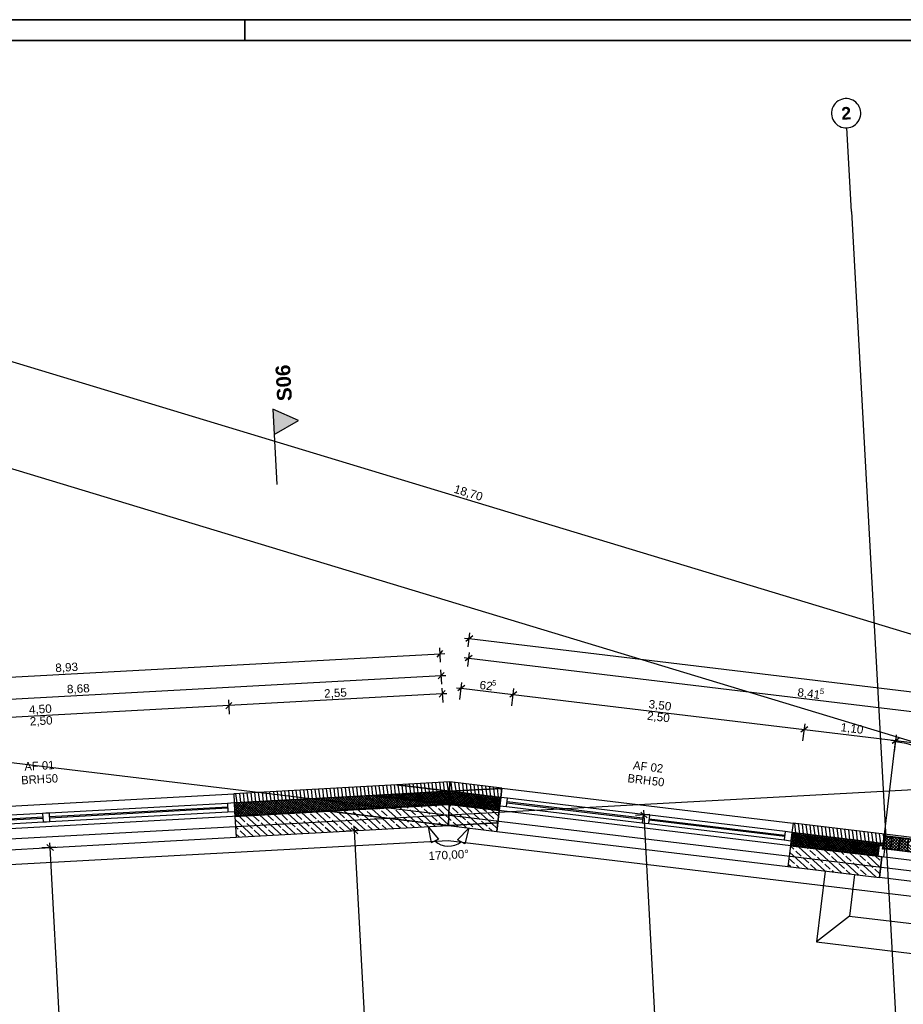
# Model space of a CAD drawing. Extents: x -181 to 1388, y 138 to 979.
# Tile 40 of 82: x 355 to 566, y 744 to 979. Entities that reach past the tile are written whole.
import ezdxf
from ezdxf.lldxf.tags import DXFTag

# ---------------------------------------------------------------- set-up
doc = ezdxf.new("R2010")
doc.units = 0
doc.layers.get('0').update_dxf_attribs({"lineweight": 25})
for name, color, linetype, lineweight in [('01 Schnitt Marker Gebäude', 7, 'Continuous', 25), ('02 Raster Gebäude', 7, 'Continuous', 25), ('Rahmen-A0U86KLAPE', 7, 'Continuous', 35), ('X_Rahmen', 7, 'Continuous', 25)]:
    doc.layers.add(name, color=color, linetype=linetype, lineweight=lineweight)
for name, color, linetype, lineweight, true_color in [('01AFU Allgemein Bemaßung', 7, 'Continuous', 25, 0x848484), ('02 Raster Bemaßung', 7, 'Continuous', 25, 0x848484), ('20 Außenwände', 7, 'Continuous', 25, 0x848484), ('20 Dach Stb-Decke', 7, 'Continuous', 25, 0x848484), ('20 Fundament', 7, 'Continuous', 25, 0x848484), ('70 Bodenabläufe+Rinnen', 7, 'Continuous', 25, 0x848484), ('A-0', 7, 'Continuous', 25, 0x848484), ('S_Einrichtung', 7, 'Continuous', 35, 0x9dff9d)]:
    doc.layers.add(name, color=color, linetype=linetype, lineweight=lineweight, true_color=true_color)
doc.styles.get("Standard").update_dxf_attribs({"font": 'arial.ttf'})
tags = doc.linetypes.add('Raster', pattern=[0.2, 0.1, -0.05, 0, -0.05]).pattern_tags.tags
tags[10:11] = [DXFTag(74, 4), DXFTag(75, 0), DXFTag(340, '0'), DXFTag(46, 1.0), DXFTag(50, 0.0), DXFTag(44, 0.0), DXFTag(45, 0.0)]
tags[8:9] = [DXFTag(74, 4), DXFTag(75, 0), DXFTag(340, '0'), DXFTag(46, 1.0), DXFTag(50, 0.0), DXFTag(44, 0.0), DXFTag(45, 0.0)]
tags[6:7] = [DXFTag(74, 4), DXFTag(75, 0), DXFTag(340, '0'), DXFTag(46, 1.0), DXFTag(50, 0.0), DXFTag(44, 0.0), DXFTag(45, 0.0)]
tags[4:5] = [DXFTag(74, 4), DXFTag(75, 0), DXFTag(340, '0'), DXFTag(46, 1.0), DXFTag(50, 0.0), DXFTag(44, 0.0), DXFTag(45, 0.0)]
tags = doc.linetypes.add('Schnittlinie', pattern=[0.3, 0.15, -0.075, 0, -0.075]).pattern_tags.tags
tags[10:11] = [DXFTag(74, 4), DXFTag(75, 0), DXFTag(340, '0'), DXFTag(46, 1.0), DXFTag(50, 0.0), DXFTag(44, 0.0), DXFTag(45, 0.0)]
tags[8:9] = [DXFTag(74, 4), DXFTag(75, 0), DXFTag(340, '0'), DXFTag(46, 1.0), DXFTag(50, 0.0), DXFTag(44, 0.0), DXFTag(45, 0.0)]
tags[6:7] = [DXFTag(74, 4), DXFTag(75, 0), DXFTag(340, '0'), DXFTag(46, 1.0), DXFTag(50, 0.0), DXFTag(44, 0.0), DXFTag(45, 0.0)]
tags[4:5] = [DXFTag(74, 4), DXFTag(75, 0), DXFTag(340, '0'), DXFTag(46, 1.0), DXFTag(50, 0.0), DXFTag(44, 0.0), DXFTag(45, 0.0)]
tags = doc.linetypes.add('Öffnungslinie Tür Fenster', pattern=[0.115, 0.075, -0.04]).pattern_tags.tags
tags[6:7] = [DXFTag(74, 4), DXFTag(75, 0), DXFTag(340, '0'), DXFTag(46, 1.0), DXFTag(50, 0.0), DXFTag(44, 0.0), DXFTag(45, 0.0)]
tags[4:5] = [DXFTag(74, 4), DXFTag(75, 0), DXFTag(340, '0'), DXFTag(46, 1.0), DXFTag(50, 0.0), DXFTag(44, 0.0), DXFTag(45, 0.0)]

# ---------------------------------------------------------------- blocks, each defined once
blk = doc.blocks.new('Blockreferenz-A07F5V03WF')
at = {"layer": 'Rahmen-A0U86KLAPE', "color": 0, "linetype": 'ByBlock', "ltscale": 0.35}
for p, q in [((1388.17, 978.99), (-180.83, 978.99)), ((409.17, 978.99), (409.17, 973.99)), ((-160.83, 973.99), (1383.17, 973.99))]:
    blk.add_line(p, q, dxfattribs=at)
blk = doc.blocks.new('Referenz-A07F5V09WF')
at = {"layer": '01 Schnitt Marker Gebäude', "lineweight": -2}
for p, q in [((415.81, 885.97), (416.14, 879.97)), ((421.97, 883.3), (415.81, 885.97)), ((416.14, 879.97), (421.97, 883.3))]:
    blk.add_line(p, q, dxfattribs=at)
at = {"layer": '01 Schnitt Marker Gebäude', "linetype": 'Schnittlinie', "lineweight": -2, "ltscale": 156.25}
blk.add_line((416.14, 879.97), (416.8, 867.99), dxfattribs=at)
at = {"layer": '01 Schnitt Marker Gebäude', "lineweight": -2}
for points in [[(416.14, 879.97), (415.81, 885.97), (416.14, 885.82)], [(416.14, 879.97), (416.14, 885.82), (421.97, 883.3)]]:
    blk.add_solid(points, dxfattribs=at)
at = {"layer": '01AFU Allgemein Bemaßung', "lineweight": -2}
for p, q in [((462.46, 829.24), (462.87, 832.62)), ((461.58, 831.36), (462.7, 831.22)), ((463.53, 831.88), (461.87, 830.57)), ((462.7, 831.22), (742.51, 797.53)), ((277.43, 817.85), (455.74, 827.61)), ((455.03, 826.82), (456.44, 828.4)), ((455.85, 825.61), (455.66, 829.01)), ((455.74, 827.61), (456.86, 827.67)), ((462.34, 824.57), (462.75, 827.95)), ((461.46, 826.69), (462.58, 826.56)), ((463.41, 827.21), (461.74, 825.9)), ((462.58, 826.56), (629.64, 806.44)), ((455.31, 821.59), (456.73, 823.17)), ((456.13, 820.38), (455.95, 823.78)), ((282.71, 812.89), (456.02, 822.38)), ((456.02, 822.38), (457.15, 822.44)), ((460.48, 816.7), (460.97, 820.77)), ((455.55, 817.22), (456.97, 818.8)), ((456.19, 819.41), (456.37, 816.01)), ((457.39, 818.07), (456.26, 818.01)), ((459.68, 819.51), (460.8, 819.38)), ((461.63, 820.03), (459.96, 818.72)), ((460.8, 819.38), (473.21, 817.88)), ((474.04, 818.54), (472.37, 817.23)), ((472.89, 815.21), (473.38, 819.28)), ((404.61, 814.43), (406.03, 816.01)), ((405.24, 816.62), (405.43, 813.22)), ((456.26, 818.01), (405.32, 815.22)), ((473.21, 817.88), (542.71, 809.51)), ((405.32, 815.22), (315.46, 810.3)), ((543.54, 810.17), (541.87, 808.86)), ((542.38, 806.84), (542.87, 810.91)), ((542.71, 809.51), (564.52, 806.88)), ((563.45, 807.01), (564.56, 806.88)), ((563.69, 806.23), (565.36, 807.54)), ((565.4, 807.53), (563.73, 806.22)), ((564.2, 804.21), (564.69, 808.28)), ((564.24, 804.2), (564.73, 808.28)), ((564.52, 806.88), (565.64, 806.75)), ((564.56, 806.88), (614.21, 800.9)), ((505.22, 788.42), (503.64, 789.83)), ((504.43, 789.12), (504.37, 790.25)), ((505.84, 789.2), (502.43, 789.01)), ((510.16, 684.5), (504.43, 789.12)), ((436.7, 785.42), (433.3, 785.23)), ((436.09, 784.63), (434.51, 786.05)), ((435.3, 785.34), (435.24, 786.46)), ((440.52, 690.05), (435.3, 785.34)), ((452.88, 786.3), (453.59, 782.5)), ((452.88, 786.3), (455.4, 783.37)), ((462.61, 785.99), (459.92, 783.22)), ((462.61, 785.99), (461.66, 782.24)), ((455.4, 783.37), (453.59, 782.5)), ((461.66, 782.24), (459.92, 783.22)), ((364.04, 781.44), (360.64, 781.25)), ((363.43, 780.65), (361.85, 782.07)), ((362.64, 781.36), (362.58, 782.49)), ((368.21, 679.51), (362.64, 781.36))]:
    blk.add_line(p, q, dxfattribs=at)
blk.add_ellipse((457.76, 786.57), major_axis=(-3.27, -3.63), ratio=1, start_param=0, end_param=1.399683, dxfattribs=at)
at = {"layer": '02 Raster Bemaßung', "lineweight": -2}
blk.add_line((282.81, 918.81), (640.73, 810.3), dxfattribs=at)
at = {"layer": '02 Raster Gebäude', "linetype": 'Raster', "lineweight": -2, "ltscale": 56.250004}
for p, q in [((553.97, 933.19), (552.87, 953.16)), ((553.97, 933.19), (590.89, 258.55)), ((1025.39, 668.07), (295.57, 889.33)), ((301.62, 807.89), (815.81, 745.97)), ((657.21, 799.99), (306.06, 780.77))]:
    blk.add_line(p, q, dxfattribs=at)
at = {"layer": '02 Raster Gebäude', "linetype": 'ByBlock', "lineweight": -2, "ltscale": 56.250004}
blk.add_line((553.97, 933.19), (553.97, 933.19), dxfattribs=at)
blk.add_line((553.97, 933.19), (553.97, 933.19), dxfattribs=at)
at = {"layer": '02 Raster Gebäude', "lineweight": -2}
for major_axis in [(-0.19, 3.49), (0.19, -3.49)]:
    blk.add_ellipse((552.68, 956.65), major_axis=major_axis, ratio=1, start_param=0, end_param=3.141593, dxfattribs=at)
at = {"layer": '20 Außenwände', "lineweight": -2}
for p, q in [((561.5, 781.73), (564.49, 806.59)), ((458.1, 797), (445.45, 796.31)), ((456.82, 794.94), (456.56, 796.92)), ((457.74, 794.83), (457.46, 796.97)), ((470.51, 795.51), (458.1, 797)), ((458.65, 794.83), (458.37, 796.97)), ((445.45, 796.31), (406.47, 794.18)), ((413.59, 792.36), (413.31, 794.55)), ((414.49, 792.41), (414.21, 794.6)), ((415.4, 792.46), (415.11, 794.65)), ((416.3, 792.51), (416.02, 794.7)), ((417.2, 792.56), (416.92, 794.75)), ((418.1, 792.61), (417.82, 794.8)), ((419, 792.66), (418.72, 794.85)), ((419.9, 792.71), (419.62, 794.9)), ((420.8, 792.76), (420.52, 794.95)), ((421.7, 792.81), (421.42, 795)), ((422.6, 792.86), (422.32, 795.05)), ((423.5, 792.91), (423.22, 795.09)), ((424.41, 792.96), (424.12, 795.14)), ((425.31, 793.01), (425.03, 795.19)), ((426.21, 793.05), (425.93, 795.24)), ((427.11, 793.1), (426.83, 795.29)), ((428.01, 793.15), (427.73, 795.34)), ((428.91, 793.2), (428.63, 795.39)), ((429.81, 793.25), (429.53, 795.44)), ((430.71, 793.3), (430.43, 795.49)), ((431.61, 793.35), (431.33, 795.54)), ((432.52, 793.4), (432.23, 795.59)), ((433.42, 793.45), (433.14, 795.64)), ((434.32, 793.5), (434.04, 795.69)), ((435.22, 793.55), (434.94, 795.74)), ((436.12, 793.6), (435.84, 795.79)), ((437.02, 793.65), (436.74, 795.83)), ((437.92, 793.7), (437.64, 795.88)), ((438.82, 793.75), (438.54, 795.93)), ((439.72, 793.79), (439.44, 795.98)), ((458.03, 794.8), (439.63, 793.79)), ((440.62, 793.84), (440.34, 796.03)), ((441.53, 793.89), (441.24, 796.08)), ((442.43, 793.94), (442.15, 796.13)), ((443.33, 793.99), (443.05, 796.18)), ((444.23, 794.04), (443.95, 796.23)), ((445.13, 794.09), (444.85, 796.28)), ((445.76, 796.27), (445.75, 796.33)), ((446.03, 794.14), (445.76, 796.27)), ((446.68, 796.16), (446.65, 796.38)), ((446.93, 794.19), (446.68, 796.16)), ((447.6, 796.05), (447.55, 796.43)), ((447.83, 794.24), (447.6, 796.05)), ((448.52, 795.94), (448.45, 796.48)), ((448.73, 794.29), (448.52, 795.94)), ((449.44, 795.83), (449.35, 796.52)), ((449.64, 794.34), (449.44, 795.83)), ((450.37, 795.72), (450.26, 796.57)), ((450.54, 794.39), (450.37, 795.72)), ((453.11, 794.53), (450.5, 792.48)), ((453.81, 794.57), (451.07, 792.41)), ((451.29, 795.61), (451.16, 796.62)), ((451.44, 794.44), (451.29, 795.61)), ((454.5, 794.6), (451.63, 792.34)), ((452.21, 795.5), (452.06, 796.67)), ((455.2, 794.64), (452.19, 792.28)), ((452.34, 794.49), (452.21, 795.5)), ((455.9, 794.68), (452.75, 792.21)), ((453.13, 795.39), (452.96, 796.72)), ((453.24, 794.53), (453.13, 795.39)), ((456.59, 794.72), (453.31, 792.14)), ((453.54, 794.55), (455.65, 791.86)), ((454.05, 795.28), (453.86, 796.77)), ((457.29, 794.76), (453.87, 792.07)), ((454.03, 794.58), (456.21, 791.79)), ((454.14, 794.58), (454.05, 795.28)), ((457.99, 794.79), (454.44, 792.01)), ((454.51, 794.6), (456.77, 791.73)), ((454.97, 795.16), (454.76, 796.82)), ((455.04, 794.63), (454.97, 795.16)), ((455, 794.63), (457.34, 791.66)), ((455.49, 794.66), (457.9, 791.59)), ((455.9, 795.05), (455.66, 796.87)), ((455.94, 794.68), (455.9, 795.05)), ((455.98, 794.68), (457.95, 792.17)), ((456.46, 794.71), (457.97, 792.8)), ((456.84, 794.73), (456.82, 794.94)), ((456.95, 794.74), (457.99, 793.42)), ((457.44, 794.76), (458.01, 794.04)), ((457.74, 794.78), (457.74, 794.83)), ((457.93, 794.79), (458.03, 794.66)), ((460.24, 794.53), (457.96, 792.74)), ((459.68, 794.6), (457.98, 793.27)), ((459.12, 794.67), (458, 793.79)), ((458.56, 794.73), (458.02, 794.31)), ((470.25, 793.33), (458.03, 794.8)), ((458.03, 794.66), (460.34, 791.72)), ((458.47, 794.74), (460.83, 791.74)), ((458.66, 794.72), (458.65, 794.83)), ((459.03, 794.68), (461.31, 791.77)), ((459.55, 794.88), (459.29, 796.86)), ((459.58, 794.61), (459.55, 794.88)), ((459.6, 794.61), (461.8, 791.8)), ((460.16, 794.54), (462.29, 791.82)), ((460.45, 794.93), (460.21, 796.75)), ((460.5, 794.5), (460.45, 794.93)), ((461.35, 794.98), (461.14, 796.64)), ((461.43, 794.39), (461.35, 794.98)), ((462.25, 795.03), (462.06, 796.53)), ((462.35, 794.28), (462.25, 795.03)), ((463.15, 795.08), (462.98, 796.42)), ((463.27, 794.17), (463.15, 795.08)), ((464.05, 795.13), (463.9, 796.31)), ((464.19, 794.06), (464.05, 795.13)), ((464.95, 795.18), (464.82, 796.19)), ((465.11, 793.94), (464.95, 795.18)), ((465.85, 795.22), (465.74, 796.08)), ((466.03, 793.83), (465.85, 795.22)), ((466.76, 795.27), (466.67, 795.97)), ((466.95, 793.72), (466.76, 795.27)), ((467.66, 795.32), (467.59, 795.86)), ((467.88, 793.61), (467.66, 795.32)), ((468.56, 795.37), (468.51, 795.75)), ((468.8, 793.5), (468.56, 795.37)), ((469.46, 795.42), (469.43, 795.64)), ((469.72, 793.39), (469.46, 795.42)), ((470.51, 795.51), (470.25, 793.33)), ((470.36, 795.47), (470.35, 795.53)), ((470.44, 794.87), (470.36, 795.47)), ((470.51, 795.51), (540.01, 787.14)), ((316.61, 789.26), (406.47, 794.18)), ((406.47, 794.18), (406.59, 791.98)), ((439.63, 793.79), (406.59, 791.98)), ((407.29, 792.02), (407, 794.21)), ((410.27, 792.18), (407.25, 788.81)), ((410.84, 792.21), (407.81, 788.84)), ((408.19, 792.07), (407.91, 794.26)), ((411.4, 792.24), (408.38, 788.87)), ((409.09, 792.12), (408.81, 794.31)), ((411.96, 792.27), (408.94, 788.9)), ((412.53, 792.31), (409.51, 788.94)), ((409.99, 792.17), (409.71, 794.35)), ((413.09, 792.34), (410.07, 788.97)), ((410.35, 792.19), (413.72, 789.17)), ((410.89, 792.22), (410.61, 794.4)), ((413.66, 792.37), (410.64, 789)), ((410.92, 792.22), (414.29, 789.2)), ((414.22, 792.4), (411.2, 789.03)), ((411.48, 792.25), (414.85, 789.23)), ((411.79, 792.27), (411.51, 794.45)), ((414.79, 792.43), (411.77, 789.06)), ((412.05, 792.28), (415.42, 789.26)), ((415.35, 792.46), (412.33, 789.09)), ((412.69, 792.31), (412.41, 794.5)), ((412.61, 792.31), (415.98, 789.29)), ((415.92, 792.49), (412.9, 789.12)), ((413.18, 792.34), (416.55, 789.32)), ((416.48, 792.52), (413.46, 789.15)), ((413.74, 792.37), (417.11, 789.35)), ((417.05, 792.55), (414.03, 789.18)), ((414.3, 792.4), (417.68, 789.38)), ((417.61, 792.58), (414.59, 789.21)), ((414.87, 792.43), (418.24, 789.41)), ((418.18, 792.62), (415.16, 789.24)), ((415.43, 792.46), (418.8, 789.44)), ((418.74, 792.65), (415.72, 789.28)), ((416, 792.5), (419.37, 789.48)), ((419.31, 792.68), (416.29, 789.31)), ((416.56, 792.53), (419.93, 789.51)), ((419.87, 792.71), (416.85, 789.34)), ((417.13, 792.56), (420.5, 789.54)), ((420.44, 792.74), (417.42, 789.37)), ((417.69, 792.59), (421.06, 789.57)), ((421, 792.77), (417.98, 789.4)), ((418.26, 792.62), (421.63, 789.6)), ((421.57, 792.8), (418.55, 789.43)), ((418.82, 792.65), (422.19, 789.63)), ((422.13, 792.83), (419.11, 789.46)), ((419.39, 792.68), (422.76, 789.66)), ((422.7, 792.86), (419.68, 789.49)), ((419.95, 792.71), (423.32, 789.69)), ((423.26, 792.89), (420.24, 789.52)), ((420.52, 792.74), (423.89, 789.72)), ((423.83, 792.92), (420.81, 789.55)), ((421.08, 792.77), (424.45, 789.75)), ((424.39, 792.96), (421.37, 789.59)), ((421.65, 792.81), (425.02, 789.78)), ((424.96, 792.99), (421.94, 789.62)), ((422.21, 792.84), (425.58, 789.82)), ((425.52, 793.02), (422.5, 789.65)), ((422.78, 792.87), (426.15, 789.85)), ((426.09, 793.05), (423.07, 789.68)), ((423.34, 792.9), (426.71, 789.88)), ((426.65, 793.08), (423.63, 789.71)), ((423.91, 792.93), (427.28, 789.91)), ((427.22, 793.11), (424.2, 789.74)), ((424.47, 792.96), (427.84, 789.94)), ((427.78, 793.14), (424.76, 789.77)), ((425.04, 792.99), (428.41, 789.97)), ((428.35, 793.17), (425.32, 789.8)), ((425.6, 793.02), (428.97, 790)), ((428.91, 793.2), (425.89, 789.83)), ((426.17, 793.05), (429.54, 790.03)), ((429.47, 793.23), (426.45, 789.86)), ((426.73, 793.08), (430.1, 790.06)), ((430.04, 793.26), (427.02, 789.89)), ((427.3, 793.11), (430.67, 790.09)), ((430.6, 793.3), (427.58, 789.93)), ((427.86, 793.15), (431.23, 790.12)), ((431.17, 793.33), (428.15, 789.96)), ((428.43, 793.18), (431.8, 790.16)), ((431.73, 793.36), (428.71, 789.99)), ((428.99, 793.21), (432.36, 790.19)), ((432.3, 793.39), (429.28, 790.02)), ((429.56, 793.24), (432.93, 790.22)), ((432.86, 793.42), (429.84, 790.05)), ((430.12, 793.27), (433.49, 790.25)), ((433.43, 793.45), (430.41, 790.08)), ((430.69, 793.3), (434.06, 790.28)), ((433.99, 793.48), (430.97, 790.11)), ((431.25, 793.33), (434.62, 790.31)), ((434.56, 793.51), (431.54, 790.14)), ((431.81, 793.36), (435.19, 790.34)), ((435.12, 793.54), (432.1, 790.17)), ((432.38, 793.39), (435.75, 790.37)), ((435.69, 793.57), (432.67, 790.2)), ((432.94, 793.42), (436.31, 790.4)), ((436.25, 793.6), (433.23, 790.23)), ((433.51, 793.45), (436.88, 790.43)), ((436.82, 793.64), (433.8, 790.27)), ((434.07, 793.49), (437.44, 790.46)), ((437.38, 793.67), (434.36, 790.3)), ((434.64, 793.52), (438.01, 790.5)), ((437.95, 793.7), (434.93, 790.33)), ((435.2, 793.55), (438.57, 790.53)), ((438.51, 793.73), (435.49, 790.36)), ((435.77, 793.58), (439.14, 790.56)), ((439.08, 793.76), (436.06, 790.39)), ((436.33, 793.61), (439.7, 790.59)), ((439.64, 793.79), (436.62, 790.42)), ((436.9, 793.64), (440.27, 790.62)), ((440.13, 793.73), (437.19, 790.45)), ((437.46, 793.67), (440.83, 790.65)), ((440.61, 793.67), (437.75, 790.48)), ((438.03, 793.7), (441.4, 790.68)), ((441.09, 793.61), (438.32, 790.51)), ((438.59, 793.73), (441.96, 790.71)), ((441.58, 793.55), (438.88, 790.54)), ((439.16, 793.76), (442.53, 790.74)), ((442.06, 793.5), (439.45, 790.57)), ((439.74, 793.78), (443.09, 790.77)), ((439.88, 793.8), (439.83, 793.77)), ((439.89, 793.8), (439.93, 793.75)), ((442.55, 793.44), (440.01, 790.61)), ((440.37, 793.83), (440.49, 793.69)), ((440.58, 793.84), (440.39, 793.7)), ((440.44, 793.69), (443.66, 790.81)), ((443.03, 793.38), (440.58, 790.64)), ((440.86, 793.86), (441.05, 793.62)), ((441.27, 793.88), (440.96, 793.63)), ((441.13, 793.61), (444.22, 790.84)), ((443.52, 793.32), (441.14, 790.67)), ((441.35, 793.88), (441.61, 793.55)), ((441.97, 793.92), (441.52, 793.56)), ((444, 793.26), (441.71, 790.7)), ((441.82, 793.53), (444.79, 790.87)), ((441.84, 793.91), (442.17, 793.48)), ((442.67, 793.96), (442.08, 793.49)), ((444.49, 793.2), (442.27, 790.73)), ((442.32, 793.94), (442.73, 793.42)), ((442.51, 793.44), (445.35, 790.9)), ((443.36, 793.99), (442.64, 793.43)), ((442.81, 793.96), (443.29, 793.35)), ((444.97, 793.15), (442.83, 790.76)), ((444.06, 794.03), (443.2, 793.36)), ((443.21, 793.36), (445.92, 790.93)), ((443.3, 793.99), (443.86, 793.28)), ((445.46, 793.09), (443.4, 790.79)), ((444.76, 794.07), (443.76, 793.29)), ((443.79, 794.02), (444.42, 793.21)), ((443.9, 793.28), (446.48, 790.96)), ((445.94, 793.03), (443.96, 790.82)), ((444.27, 794.04), (444.98, 793.15)), ((445.45, 794.11), (444.33, 793.22)), ((446.43, 792.97), (444.53, 790.85)), ((444.59, 793.19), (447.05, 790.99)), ((444.76, 794.07), (445.54, 793.08)), ((446.15, 794.15), (444.89, 793.16)), ((446.91, 792.91), (445.09, 790.88)), ((445.25, 794.1), (446.1, 793.01)), ((445.28, 793.11), (447.61, 791.02)), ((446.84, 794.18), (445.45, 793.09)), ((447.4, 792.85), (445.66, 790.91)), ((445.74, 794.12), (446.66, 792.94)), ((445.97, 793.03), (448.18, 791.05)), ((447.54, 794.22), (446.01, 793.02)), ((446.22, 794.15), (447.23, 792.87)), ((447.88, 792.8), (446.22, 790.95)), ((448.24, 794.26), (446.57, 792.95)), ((446.67, 792.94), (448.74, 791.08)), ((446.71, 794.18), (447.79, 792.81)), ((448.37, 792.74), (446.79, 790.98)), ((448.93, 794.3), (447.13, 792.89)), ((447.2, 794.2), (448.35, 792.74)), ((448.85, 792.68), (447.35, 791.01)), ((447.36, 792.86), (449.31, 791.11)), ((447.69, 794.23), (448.91, 792.67)), ((449.63, 794.34), (447.7, 792.82)), ((449.34, 792.62), (447.92, 791.04)), ((448.05, 792.78), (449.87, 791.15)), ((448.18, 794.26), (449.47, 792.6)), ((450.33, 794.37), (448.26, 792.75)), ((449.82, 792.56), (448.48, 791.07)), ((448.66, 794.28), (450.03, 792.54)), ((448.74, 792.69), (450.44, 791.18)), ((451.02, 794.41), (448.82, 792.68)), ((450.31, 792.5), (449.05, 791.1)), ((449.15, 794.31), (450.6, 792.47)), ((451.72, 794.45), (449.38, 792.62)), ((449.44, 792.61), (451, 791.21)), ((450.79, 792.45), (449.61, 791.13)), ((449.64, 794.34), (451.16, 792.4)), ((452.42, 794.49), (449.94, 792.55)), ((450.13, 794.36), (451.72, 792.33)), ((450.13, 792.53), (451.57, 791.24)), ((451.28, 792.39), (450.18, 791.16)), ((450.61, 794.39), (452.28, 792.27)), ((451.76, 792.33), (450.74, 791.19)), ((450.82, 792.44), (452.13, 791.27)), ((451.1, 794.42), (452.84, 792.2)), ((452.25, 792.27), (451.31, 791.22)), ((451.51, 792.36), (452.7, 791.3)), ((451.59, 794.44), (453.4, 792.13)), ((452.73, 792.21), (451.87, 791.25)), ((452.08, 794.47), (453.97, 792.06)), ((452.21, 792.28), (453.26, 791.33)), ((452.56, 794.5), (454.53, 792)), ((452.9, 792.19), (453.82, 791.36)), ((453.05, 794.52), (455.09, 791.93)), ((458.02, 794.31), (455, 791.94)), ((458, 793.79), (455.56, 791.87)), ((457.98, 793.27), (456.12, 791.8)), ((457.96, 792.74), (456.68, 791.74)), ((457.95, 792.22), (457.24, 791.67)), ((461.36, 794.4), (457.93, 791.7)), ((460.8, 794.46), (457.95, 792.22)), ((457.95, 792.17), (458.39, 791.61)), ((457.97, 792.8), (458.88, 791.64)), ((457.99, 793.42), (459.36, 791.66)), ((458.01, 794.04), (459.85, 791.69)), ((461.93, 794.33), (458.47, 791.62)), ((462.49, 794.26), (459.17, 791.65)), ((463.05, 794.19), (459.86, 791.69)), ((463.61, 794.12), (460.56, 791.73)), ((460.72, 794.47), (462.78, 791.85)), ((464.17, 794.06), (461.26, 791.77)), ((461.28, 794.41), (463.26, 791.88)), ((461.84, 794.34), (463.75, 791.9)), ((464.73, 793.99), (461.95, 791.81)), ((462.4, 794.27), (464.24, 791.93)), ((465.3, 793.92), (462.65, 791.84)), ((462.97, 794.2), (464.73, 791.96)), ((465.86, 793.85), (463.35, 791.88)), ((463.53, 794.13), (465.21, 791.99)), ((466.42, 793.79), (464.04, 791.92)), ((464.09, 794.07), (465.7, 792.01)), ((464.65, 794), (466.19, 792.04)), ((466.98, 793.72), (464.74, 791.96)), ((465.21, 793.93), (466.68, 792.07)), ((467.54, 793.65), (465.44, 792)), ((465.77, 793.86), (467.17, 792.09)), ((468.1, 793.58), (466.13, 792.04)), ((466.34, 793.8), (467.65, 792.12)), ((468.92, 792.19), (466.79, 790.52)), ((468.67, 793.52), (466.83, 792.07)), ((466.9, 793.73), (468.14, 792.15)), ((469.61, 792.23), (467.35, 790.45)), ((467.46, 793.66), (468.63, 792.17)), ((469.23, 793.45), (467.52, 792.11)), ((468.02, 793.59), (469.12, 792.2)), ((469.79, 793.38), (468.22, 792.15)), ((468.58, 793.53), (469.6, 792.23)), ((470.24, 793.22), (468.92, 792.19)), ((469.12, 792.2), (469.98, 791.09)), ((469.14, 793.46), (470.09, 792.25)), ((469.6, 792.23), (470.05, 791.66)), ((470.17, 792.66), (469.61, 792.23)), ((469.7, 793.39), (470.18, 792.78)), ((470.25, 793.33), (470.01, 791.34)), ((470.09, 792.25), (470.12, 792.22)), ((471.84, 793.13), (470.25, 793.33)), ((471.6, 791.15), (471.84, 793.13)), ((504.1, 788.34), (471.73, 792.24)), ((504.21, 789.24), (471.84, 793.13)), ((405, 791.89), (362.46, 789.57)), ((405.04, 790.99), (362.51, 788.67)), ((362.52, 788.47), (405.06, 790.8)), ((362.57, 787.57), (405.1, 789.9)), ((406.59, 791.98), (405, 791.89)), ((405, 791.89), (405.1, 789.9)), ((405.1, 789.9), (406.7, 789.98)), ((406.59, 791.98), (406.7, 789.98)), ((406.6, 791.79), (409.77, 788.95)), ((406.88, 792), (406.61, 791.69)), ((406.63, 791.22), (409.2, 788.92)), ((407.45, 792.03), (406.64, 791.13)), ((408.01, 792.06), (406.67, 790.56)), ((406.67, 790.66), (408.64, 788.89)), ((408.58, 792.09), (406.7, 790)), ((406.7, 790.09), (408.07, 788.86)), ((406.7, 789.98), (406.77, 788.79)), ((409.14, 792.12), (406.73, 789.43)), ((409.71, 792.15), (406.76, 788.87)), ((429.18, 790.01), (406.77, 788.79)), ((406.96, 792), (410.33, 788.98)), ((407.53, 792.03), (410.9, 789.01)), ((408.09, 792.06), (411.46, 789.04)), ((408.66, 792.09), (412.03, 789.07)), ((409.22, 792.12), (412.59, 789.1)), ((409.79, 792.16), (413.16, 789.14)), ((431.23, 785.12), (426.11, 789.84)), ((457.93, 791.59), (429.18, 790.01)), ((429.51, 789.97), (429.45, 790.03)), ((434.57, 785.3), (429.51, 789.97)), ((431.14, 790.09), (431.12, 790.12)), ((433.58, 789.48), (432.79, 790.21)), ((434.54, 790.23), (434.46, 790.3)), ((435.62, 789.24), (434.98, 789.83)), ((437.65, 788.99), (436.13, 790.39)), ((437.93, 790.37), (437.8, 790.48)), ((439.69, 788.75), (438.37, 789.96)), ((441.72, 788.5), (439.47, 790.58)), ((441.32, 790.51), (441.15, 790.67)), ((443.08, 788.88), (441.76, 790.1)), ((445.8, 788.01), (442.82, 790.76)), ((444.71, 790.64), (444.49, 790.85)), ((446.47, 789.02), (445.15, 790.24)), ((449.87, 787.52), (446.16, 790.94)), ((448.1, 790.78), (447.83, 791.03)), ((449.87, 789.16), (448.54, 790.38)), ((453.94, 787.03), (449.5, 791.12)), ((451.49, 790.92), (451.17, 791.22)), ((453.26, 789.29), (451.93, 790.51)), ((453.22, 792.15), (452.44, 791.29)), ((457.77, 786.76), (452.84, 791.31)), ((453.7, 792.1), (453, 791.32)), ((454.18, 792.04), (453.57, 791.35)), ((453.59, 792.11), (454.39, 791.39)), ((454.67, 791.98), (454.13, 791.38)), ((454.28, 792.02), (454.95, 791.42)), ((454.88, 791.06), (454.51, 791.4)), ((455.15, 791.92), (454.7, 791.41)), ((454.98, 791.94), (455.52, 791.45)), ((455.64, 791.86), (455.26, 791.44)), ((456.65, 789.43), (455.33, 790.65)), ((455.67, 791.86), (456.08, 791.49)), ((456.12, 791.8), (455.83, 791.47)), ((457.87, 789.93), (456.18, 791.49)), ((456.36, 791.77), (456.65, 791.52)), ((456.61, 791.74), (456.39, 791.5)), ((457.09, 791.69), (456.96, 791.53)), ((457.05, 791.69), (457.21, 791.55)), ((457.58, 791.63), (457.52, 791.56)), ((457.75, 791.61), (457.78, 791.58)), ((457.93, 791.7), (457.8, 791.6)), ((457.92, 791.52), (457.86, 791.58)), ((461.31, 786.76), (457.87, 789.93)), ((458.28, 791.19), (457.92, 791.52)), ((469.87, 790.15), (457.93, 791.59)), ((458.47, 791.62), (458.37, 791.53)), ((458.39, 791.61), (458.46, 791.52)), ((460.04, 789.57), (458.72, 790.79)), ((458.88, 791.64), (459.02, 791.45)), ((459.17, 791.65), (458.93, 791.47)), ((459.36, 791.66), (459.58, 791.39)), ((459.86, 791.69), (459.49, 791.4)), ((459.85, 791.69), (460.14, 791.32)), ((464.65, 786.95), (459.88, 791.35)), ((460.56, 791.73), (460.05, 791.33)), ((460.34, 791.72), (460.71, 791.25)), ((461.26, 791.77), (460.61, 791.26)), ((460.83, 791.74), (461.27, 791.18)), ((461.95, 791.81), (461.17, 791.2)), ((461.31, 791.77), (461.83, 791.12)), ((462.65, 791.84), (461.74, 791.13)), ((461.8, 791.8), (462.39, 791.05)), ((463.43, 789.71), (462.11, 790.93)), ((462.29, 791.82), (462.95, 790.98)), ((463.35, 791.88), (462.3, 791.06)), ((462.78, 791.85), (463.51, 790.91)), ((464.04, 791.92), (462.86, 790.99)), ((463.26, 791.88), (464.08, 790.85)), ((464.74, 791.96), (463.42, 790.92)), ((463.75, 791.9), (464.64, 790.78)), ((467.99, 787.13), (463.95, 790.86)), ((465.44, 792), (463.98, 790.86)), ((464.24, 791.93), (465.2, 790.71)), ((466.13, 792.04), (464.54, 790.79)), ((464.73, 791.96), (465.76, 790.64)), ((466.83, 792.07), (465.11, 790.72)), ((465.21, 791.99), (466.32, 790.58)), ((467.52, 792.11), (465.67, 790.65)), ((465.7, 792.01), (466.88, 790.51)), ((466.82, 789.84), (465.98, 790.62)), ((466.19, 792.04), (467.44, 790.44)), ((468.22, 792.15), (466.23, 790.59)), ((466.68, 792.07), (468.01, 790.37)), ((467.17, 792.09), (468.57, 790.3)), ((467.65, 792.12), (469.13, 790.24)), ((470.1, 792.1), (467.91, 790.38)), ((469.71, 788.81), (468.02, 790.37)), ((468.14, 792.15), (469.69, 790.17)), ((470.04, 791.54), (468.48, 790.32)), ((468.63, 792.17), (469.91, 790.53)), ((469.97, 790.98), (469.04, 790.25)), ((469.87, 790.15), (469.27, 785.18)), ((469.9, 790.42), (469.6, 790.18)), ((470.01, 791.34), (469.87, 790.15)), ((470.01, 791.34), (471.6, 791.15)), ((471.6, 791.15), (503.97, 787.25)), ((471.71, 792.04), (504.07, 788.14)), ((360.86, 789.48), (318.32, 787.15)), ((360.91, 788.58), (318.37, 786.25)), ((318.39, 786.05), (360.92, 788.38)), ((318.43, 785.15), (360.97, 787.48)), ((361.66, 789.52), (360.86, 789.48)), ((360.86, 789.48), (360.97, 787.48)), ((360.97, 787.48), (361.77, 787.52)), ((362.46, 789.57), (361.66, 789.52)), ((361.77, 787.52), (362.57, 787.57)), ((362.57, 787.57), (362.46, 789.57)), ((406.73, 789.53), (407.51, 788.83)), ((406.76, 788.96), (406.94, 788.8)), ((406.77, 788.79), (407.04, 783.79)), ((411.18, 784.02), (406.81, 788.05)), ((409.17, 787.51), (407.85, 788.73)), ((414.52, 784.2), (409.4, 788.93)), ((412.56, 787.64), (411.24, 788.86)), ((417.86, 784.39), (412.74, 789.11)), ((415.95, 787.78), (414.63, 789)), ((421.21, 784.57), (416.08, 789.3)), ((419.34, 787.92), (418.02, 789.14)), ((424.55, 784.75), (419.42, 789.48)), ((421.11, 786.29), (419.78, 787.51)), ((422.74, 788.06), (421.41, 789.28)), ((427.89, 784.93), (422.76, 789.66)), ((424.5, 786.43), (423.18, 787.65)), ((426.13, 788.19), (424.8, 789.41)), ((427.89, 786.57), (426.57, 787.79)), ((429.52, 788.33), (428.19, 789.55)), ((431.28, 786.7), (429.96, 787.92)), ((432.91, 788.47), (431.59, 789.69)), ((434.67, 786.84), (433.35, 788.06)), ((437.92, 785.48), (433.58, 789.48)), ((436.3, 788.61), (435.62, 789.24)), ((438.06, 786.98), (436.74, 788.2)), ((441.26, 785.67), (437.65, 788.99)), ((439.69, 788.74), (439.69, 788.75)), ((441.46, 787.12), (440.13, 788.34)), ((444.6, 785.85), (441.72, 788.5)), ((443.76, 788.26), (443.52, 788.47)), ((444.85, 787.25), (443.76, 788.26)), ((447.94, 786.03), (445.8, 788.01)), ((447.83, 787.77), (446.92, 788.61)), ((448.24, 787.39), (447.83, 787.77)), ((451.28, 786.22), (449.87, 787.52)), ((451.63, 787.53), (450.31, 788.75)), ((455.02, 787.67), (453.7, 788.89)), ((457.82, 788.35), (457.09, 789.02)), ((458.41, 787.8), (457.82, 788.35)), ((461.8, 787.94), (460.48, 789.16)), ((462.98, 786.86), (462.25, 787.53)), ((465.2, 788.08), (463.87, 789.3)), ((466.32, 787.04), (465.64, 787.67)), ((468.59, 788.22), (467.26, 789.44)), ((469.53, 787.35), (469.03, 787.81)), ((504.21, 789.24), (503.97, 787.25)), ((505, 789.14), (504.21, 789.24)), ((505.79, 789.04), (505, 789.14)), ((505.55, 787.06), (505.79, 789.04)), ((505.66, 787.95), (538.03, 784.05)), ((538.05, 784.25), (505.69, 788.15)), ((538.16, 785.15), (505.79, 789.04)), ((407.54, 785.74), (406.9, 786.33)), ((407.04, 783.79), (457.76, 786.57)), ((409.31, 784.11), (407.98, 785.33)), ((410.93, 785.88), (409.61, 787.1)), ((412.7, 784.25), (411.38, 785.47)), ((414.33, 786.02), (413, 787.24)), ((416.09, 784.39), (414.77, 785.61)), ((417.72, 786.15), (416.39, 787.37)), ((419.48, 784.53), (418.16, 785.75)), ((422.87, 784.66), (421.55, 785.88)), ((426.22, 784.84), (424.94, 786.02)), ((429.56, 785.03), (428.33, 786.16)), ((432.9, 785.21), (431.72, 786.3)), ((436.25, 785.39), (435.11, 786.43)), ((439.59, 785.57), (438.51, 786.57)), ((442.93, 785.76), (441.9, 786.71)), ((446.27, 785.94), (445.29, 786.85)), ((449.61, 786.12), (448.68, 786.98)), ((452.96, 786.31), (452.07, 787.12)), ((454.63, 786.4), (453.94, 787.03)), ((455.98, 786.78), (455.46, 787.26)), ((456.3, 786.49), (455.98, 786.78)), ((457.76, 786.57), (469.27, 785.18)), ((457.97, 786.58), (457.77, 786.76)), ((458.01, 786.54), (457.97, 786.58)), ((459.64, 786.67), (458.85, 787.4)), ((460.05, 786.29), (459.64, 786.67)), ((462.09, 786.05), (461.31, 786.76)), ((463.57, 786.31), (462.98, 786.86)), ((464.12, 785.8), (464.01, 785.91)), ((466.16, 785.56), (464.65, 786.95)), ((466.96, 786.45), (466.32, 787.04)), ((468.19, 785.31), (467.4, 786.04)), ((469.35, 785.88), (467.99, 787.13)), ((469.27, 785.18), (538.77, 776.81)), ((503.97, 787.25), (504.76, 787.15)), ((504.76, 787.15), (505.55, 787.06)), ((505.55, 787.06), (537.92, 783.16)), ((538.16, 785.15), (537.92, 783.16)), ((539.75, 784.96), (538.16, 785.15)), ((540.01, 787.14), (539.75, 784.96)), ((561.81, 784.51), (540.01, 787.14)), ((540.69, 784.84), (540.4, 787.09)), ((541.61, 784.73), (541.32, 786.98)), ((542.53, 784.62), (542.24, 786.87)), ((543.45, 784.51), (543.16, 786.76)), ((544.37, 784.4), (544.09, 786.65)), ((545.3, 784.29), (545.01, 786.54)), ((546.22, 784.18), (545.93, 786.43)), ((547.14, 784.07), (546.85, 786.32)), ((548.06, 783.95), (547.77, 786.21)), ((548.98, 783.84), (548.69, 786.09)), ((549.9, 783.73), (549.62, 785.98)), ((550.83, 783.62), (550.54, 785.87)), ((551.75, 783.51), (551.46, 785.76)), ((552.67, 783.4), (552.38, 785.65)), ((553.59, 783.29), (553.3, 785.54)), ((554.51, 783.18), (554.22, 785.43)), ((555.43, 783.07), (555.14, 785.32)), ((556.36, 782.96), (556.07, 785.21)), ((317.18, 778.87), (407.04, 783.79)), ((407.84, 783.84), (407, 784.61)), ((537.92, 783.16), (539.51, 782.97)), ((539.51, 782.97), (539.37, 781.78)), ((542.8, 784.59), (539.38, 781.9)), ((542.24, 784.66), (539.45, 782.47)), ((539.5, 782.87), (540.46, 781.65)), ((539.75, 784.96), (539.51, 782.97)), ((541.68, 784.72), (539.52, 783.03)), ((539.56, 783.43), (541.02, 781.58)), ((541.12, 784.79), (539.58, 783.59)), ((539.63, 783.99), (541.58, 781.51)), ((540.55, 784.86), (539.65, 784.15)), ((539.7, 784.55), (542.14, 781.44)), ((539.99, 784.93), (539.72, 784.71)), ((561.55, 782.33), (539.75, 784.96)), ((539.77, 784.95), (539.76, 785.03)), ((543.36, 784.52), (539.8, 781.73)), ((539.91, 784.94), (542.7, 781.38)), ((543.92, 784.45), (540.36, 781.66)), ((540.47, 784.87), (543.26, 781.31)), ((544.49, 784.39), (540.93, 781.59)), ((541.03, 784.8), (543.83, 781.24)), ((545.05, 784.32), (541.49, 781.52)), ((541.59, 784.73), (544.39, 781.17)), ((545.61, 784.25), (542.05, 781.46)), ((542.15, 784.67), (544.95, 781.11)), ((546.17, 784.18), (542.61, 781.39)), ((542.72, 784.6), (545.51, 781.04)), ((546.73, 784.11), (543.17, 781.32)), ((543.28, 784.53), (546.07, 780.97)), ((547.29, 784.05), (543.73, 781.25)), ((543.84, 784.46), (546.63, 780.9)), ((547.86, 783.98), (544.3, 781.18)), ((544.4, 784.4), (547.2, 780.84)), ((548.42, 783.91), (544.86, 781.12)), ((544.96, 784.33), (547.76, 780.77)), ((548.98, 783.84), (545.42, 781.05)), ((545.52, 784.26), (548.32, 780.7)), ((549.54, 783.78), (545.98, 780.98)), ((546.09, 784.19), (548.88, 780.63)), ((550.1, 783.71), (546.54, 780.91)), ((546.65, 784.12), (549.44, 780.57)), ((550.66, 783.64), (547.1, 780.85)), ((547.21, 784.06), (550, 780.5)), ((551.22, 783.57), (547.67, 780.78)), ((547.77, 783.99), (550.57, 780.43)), ((551.79, 783.51), (548.23, 780.71)), ((548.33, 783.92), (551.13, 780.36)), ((552.35, 783.44), (548.79, 780.64)), ((548.89, 783.85), (551.69, 780.29)), ((552.91, 783.37), (549.35, 780.58)), ((549.46, 783.79), (552.25, 780.23)), ((553.47, 783.3), (549.91, 780.51)), ((550.02, 783.72), (552.81, 780.16)), ((554.03, 783.24), (550.47, 780.44)), ((550.58, 783.65), (553.37, 780.09)), ((554.59, 783.17), (551.04, 780.37)), ((551.14, 783.58), (553.94, 780.02)), ((555.16, 783.1), (551.6, 780.31)), ((551.7, 783.52), (554.5, 779.96)), ((555.72, 783.03), (552.16, 780.24)), ((552.26, 783.45), (555.06, 779.89)), ((556.28, 782.96), (552.72, 780.17)), ((552.83, 783.38), (555.62, 779.82)), ((556.84, 782.9), (553.28, 780.1)), ((553.39, 783.31), (556.18, 779.75)), ((557.4, 782.83), (553.84, 780.04)), ((553.95, 783.25), (556.74, 779.69)), ((554.51, 783.18), (557.31, 779.62)), ((555.07, 783.11), (557.87, 779.55)), ((555.63, 783.04), (558.43, 779.48)), ((556.2, 782.97), (558.99, 779.42)), ((556.76, 782.91), (559.55, 779.35)), ((557.28, 782.84), (556.99, 785.1)), ((557.32, 782.84), (560.11, 779.28)), ((557.88, 782.77), (560.28, 779.71)), ((558.2, 782.73), (557.91, 784.98)), ((559.12, 782.62), (558.83, 784.87)), ((560.04, 782.51), (559.75, 784.76)), ((560.96, 782.4), (560.67, 784.65)), ((561.81, 784.51), (561.55, 782.33)), ((561.71, 783.67), (561.6, 784.54)), ((611.57, 778.52), (561.81, 784.51)), ((539.37, 781.78), (538.77, 776.81)), ((540.22, 780.93), (539.36, 781.72)), ((560.23, 779.27), (539.37, 781.78)), ((539.43, 782.31), (539.89, 781.71)), ((541.98, 779.3), (540.66, 780.52)), ((547.6, 775.75), (541.32, 781.54)), ((543.61, 781.07), (543.36, 781.3)), ((545.37, 779.44), (544.05, 780.66)), ((551.68, 775.26), (545.39, 781.05)), ((548.76, 779.58), (547.44, 780.8)), ((555.75, 774.77), (549.47, 780.56)), ((557.96, 782.76), (554.4, 779.97)), ((558.53, 782.69), (554.97, 779.9)), ((559.09, 782.63), (555.53, 779.83)), ((559.65, 782.56), (556.09, 779.76)), ((560.21, 782.49), (556.65, 779.7)), ((560.77, 782.42), (557.21, 779.63)), ((560.53, 781.72), (557.77, 779.56)), ((560.46, 781.16), (558.34, 779.49)), ((558.44, 782.7), (560.35, 780.27)), ((560.39, 780.6), (558.9, 779.43)), ((559, 782.64), (560.42, 780.83)), ((559.57, 782.57), (560.49, 781.39)), ((560.13, 782.5), (560.65, 781.83)), ((560.54, 781.85), (560.23, 779.27)), ((561.48, 781.73), (560.54, 781.85)), ((561.5, 781.73), (560.54, 781.85)), ((561.33, 782.36), (560.67, 781.83)), ((560.69, 782.43), (561.21, 781.77)), ((561.51, 781.98), (561.23, 781.76)), ((561.25, 782.37), (561.51, 782.03)), ((561.4, 780.94), (561.5, 781.73)), ((561.9, 780.88), (561.4, 780.94)), ((561.55, 782.33), (561.48, 781.73)), ((561.68, 779.09), (561.9, 780.88)), ((540.35, 777.54), (539.03, 778.76)), ((543.53, 776.24), (539.18, 780.25)), ((543.75, 777.67), (542.42, 778.89)), ((547.14, 777.81), (545.81, 779.03)), ((550.53, 777.95), (549.21, 779.17)), ((552.16, 779.71), (551.5, 780.32)), ((553.92, 778.09), (552.6, 779.31)), ((559.82, 774.28), (553.54, 780.07)), ((557.31, 778.22), (555.99, 779.44)), ((560.91, 776.54), (557.61, 779.58)), ((560.32, 780.04), (559.46, 779.36)), ((560.7, 778.36), (559.65, 779.34)), ((560.26, 779.48), (560.02, 779.29)), ((560.23, 779.27), (561.68, 779.09)), ((560.23, 779.27), (561.22, 779.15)), ((561.22, 779.15), (560.63, 774.18)), ((538.77, 776.81), (560.63, 774.18)), ((539.46, 776.73), (538.83, 777.31)), ((541.49, 776.49), (540.8, 777.13)), ((545.51, 776.05), (544.19, 777.27)), ((548.9, 776.19), (547.58, 777.41)), ((549.64, 775.51), (549.34, 775.78)), ((552.29, 776.32), (550.97, 777.54)), ((553.71, 775.01), (552.73, 775.92)), ((555.68, 776.46), (554.36, 777.68)), ((557.45, 774.83), (556.13, 776.05)), ((559.08, 776.6), (557.75, 777.82)), ((560.73, 775.07), (559.52, 776.19)), ((610.27, 768.2), (560.63, 774.18))]:
    blk.add_line(p, q, dxfattribs=at)
blk.add_ellipse((561.5, 781.73), major_axis=(24.86, -2.99), ratio=1, start_param=0, end_param=1.570796, dxfattribs=at)
at = {"layer": '20 Dach Stb-Decke', "linetype": 'Öffnungslinie Tür Fenster', "lineweight": -2, "ltscale": 56.250004}
for p, q in [((457.93, 791.59), (279.41, 781.81)), ((737.73, 757.89), (457.93, 791.59))]:
    blk.add_line(p, q, dxfattribs=at)
at = {"layer": '20 Fundament', "linetype": 'Öffnungslinie Tür Fenster', "lineweight": -2, "ltscale": 56.250004}
for p, q in [((288.36, 773.79), (457.65, 783.06)), ((457.65, 783.06), (621.27, 763.35)), ((547.65, 775.74), (545.61, 758.8)), ((554.67, 774.9), (553.47, 764.97)), ((553.47, 764.97), (545.61, 758.8)), ((553.47, 764.97), (611.8, 757.95)), ((545.61, 758.8), (602.58, 751.93))]:
    blk.add_line(p, q, dxfattribs=at)
at = {"layer": '70 Bodenabläufe+Rinnen', "lineweight": -2}
for p, q in [((561.46, 781.13), (561.82, 784.11)), ((563.5, 783.91), (561.54, 781.78)), ((564.12, 783.83), (561.61, 781.11)), ((562.89, 783.98), (561.64, 782.63)), ((563.75, 780.86), (561.66, 782.78)), ((564.6, 780.75), (561.74, 783.39)), ((562.28, 784.06), (561.75, 783.48)), ((565.45, 780.65), (561.81, 784.01)), ((561.82, 784.11), (611.46, 778.13)), ((564.73, 783.76), (562.22, 781.04)), ((566.3, 780.55), (562.53, 784.03)), ((565.34, 783.69), (562.83, 780.97)), ((567.14, 780.45), (563.37, 783.92)), ((565.95, 783.61), (563.44, 780.89)), ((566.56, 783.54), (564.06, 780.82)), ((567.99, 780.35), (564.22, 783.82)), ((567.18, 783.47), (564.67, 780.75)), ((568.84, 780.24), (565.07, 783.72)), ((567.79, 783.39), (565.28, 780.67)), ((568.4, 783.32), (565.89, 780.6)), ((569.69, 780.14), (565.92, 783.62)), ((611.1, 775.15), (561.46, 781.13)), ((562.05, 781.06), (561.51, 781.56)), ((562.9, 780.96), (561.59, 782.17))]:
    blk.add_line(p, q, dxfattribs=at)
at = {"layer": 'A-0', "linetype": 'Continuous', "lineweight": -2, "ltscale": 312.5}
for p, q in [((415.81, 885.97), (416.14, 879.97)), ((421.97, 883.3), (415.81, 885.97)), ((416.14, 879.97), (421.97, 883.3)), ((458.1, 797), (445.45, 796.31)), ((458.03, 794.8), (458.1, 797)), ((458.1, 797), (458.03, 794.8)), ((470.51, 795.51), (458.1, 797)), ((445.45, 796.31), (406.47, 794.18)), ((406.59, 791.98), (458.03, 794.8)), ((458.03, 794.8), (439.63, 793.79)), ((445.45, 796.31), (458.03, 794.8)), ((458.03, 794.8), (445.45, 796.31)), ((458.03, 794.8), (457.93, 791.59)), ((457.93, 791.59), (458.03, 794.8)), ((458.03, 794.8), (470.51, 795.48)), ((470.51, 795.48), (458.03, 794.8)), ((470.25, 793.33), (458.03, 794.8)), ((458.03, 794.8), (470.25, 793.33)), ((470.25, 793.33), (470.51, 795.48)), ((470.51, 795.48), (470.51, 795.51)), ((406.47, 794.18), (406.59, 791.98)), ((439.63, 793.79), (406.59, 791.98)), ((439.63, 793.79), (457.93, 791.59)), ((457.93, 791.59), (439.63, 793.79)), ((457.93, 791.59), (470.12, 792.25)), ((470.12, 792.25), (457.93, 791.59)), ((469.87, 790.15), (470.12, 792.25)), ((470.12, 792.25), (470.25, 793.33)), ((406.59, 791.98), (406.77, 788.79)), ((406.77, 788.79), (457.93, 791.59)), ((429.18, 790.01), (406.77, 788.79)), ((457.93, 791.59), (429.18, 790.01)), ((429.18, 790.01), (457.76, 786.57)), ((457.76, 786.57), (429.18, 790.01)), ((457.76, 786.57), (457.93, 791.59)), ((457.93, 791.59), (457.76, 786.57)), ((457.93, 791.59), (469.87, 790.15)), ((469.87, 790.15), (457.93, 791.59)), ((469.51, 787.21), (469.87, 790.15)), ((406.77, 788.79), (407.04, 783.79)), ((407.04, 783.79), (457.76, 786.57)), ((457.76, 786.57), (469.51, 787.21)), ((469.51, 787.21), (457.76, 786.57)), ((457.76, 786.57), (469.27, 785.18)), ((469.27, 785.18), (469.51, 787.21)), ((540.01, 787.14), (539.75, 784.96)), ((561.81, 784.51), (540.01, 787.14)), ((539.75, 784.96), (539.37, 781.78)), ((539.75, 784.96), (561.55, 782.33)), ((561.55, 782.33), (539.75, 784.96)), ((561.82, 784.11), (561.46, 781.13)), ((561.55, 782.33), (561.81, 784.51)), ((611.46, 778.13), (561.82, 784.11)), ((539.37, 781.78), (538.77, 776.81)), ((560.23, 779.27), (539.37, 781.78)), ((539.37, 781.78), (560.23, 779.27)), ((560.23, 779.27), (560.54, 781.85)), ((560.54, 781.85), (561.48, 781.73)), ((561.46, 781.13), (611.1, 775.15)), ((561.48, 781.73), (561.55, 782.33)), ((561.22, 779.15), (560.23, 779.27)), ((560.63, 774.18), (561.22, 779.15)), ((538.77, 776.81), (560.63, 774.18))]:
    blk.add_line(p, q, dxfattribs=at)
at = {"layer": '01 Schnitt Marker Gebäude', "linetype": 'Continuous', "lineweight": -2, "ltscale": 40.625, "insert": (416.89, 887.83), "char_height": 3.5, "attachment_point": 1, "rotation": 93.1332}
blk.add_mtext('{\\fArial|b1|i0;S06}', dxfattribs=at)
at = {"layer": '01AFU Allgemein Bemaßung', "linetype": 'ByBlock', "lineweight": -2, "ltscale": 40.625, "attachment_point": 1}
for s, insert, char_height, rotation in [('{\\fArial;8,93}', (363.82, 825.23), 2, 3.1332), ('{\\fArial;8,68}', (366.6, 820.14), 2, 3.1332), ('{\\fArial;62}', (465.32, 821.2), 2, 353.133), ('{\\fArial;5}', (468.24, 821.39), 1.32, 353.133), ('{\\fArial;2,55}', (427.99, 819.11), 2, 3.1332), ('{\\fArial;8,41}', (541.2, 819.45), 2, 353.133), ('{\\fArial;5}', (546.5, 819.36), 1.32, 353.133), ('{\\fArial;3,50}', (505.67, 816.64), 2, 353.133), ('{\\fArial;4,50}', (357.54, 815.26), 2, 3.1332), ('{\\fArial;2,50}', (505.3, 813.87), 2, 353.133), ('{\\fArial;2,50}', (357.74, 812.46), 2, 3.1332), ('{\\fArial;1,10}', (551.52, 811.12), 2, 353.133), ('{\\fArial;170,00°}', (452.93, 780.34), 2, 3.1332)]:
    blk.add_mtext(s, dxfattribs=dict(at, insert=insert, char_height=char_height, rotation=rotation))
at = {"layer": '02 Raster Bemaßung', "linetype": 'ByBlock', "lineweight": -2, "ltscale": 56.250004, "insert": (459.46, 868.02), "char_height": 2, "attachment_point": 1, "rotation": 343.1342}
blk.add_mtext('{\\fArial;18,70}', dxfattribs=at)
at = {"layer": '02 Raster Gebäude', "linetype": 'Continuous', "lineweight": -2, "ltscale": 56.250004, "insert": (551.46, 958.08), "char_height": 3, "attachment_point": 1, "rotation": 3.1332}
blk.add_mtext('{\\fArial|b1|i0;2}', dxfattribs=at)
at = {"layer": '20 Außenwände', "linetype": 'Continuous', "lineweight": -2, "ltscale": 56.250004, "char_height": 2, "attachment_point": 1}
for s, insert, rotation in [('{\\fCentury Gothic;AF}', (356.45, 801.69), 3.1332), ('{\\fCentury Gothic;01}', (360.64, 801.92), 3.1332), ('{\\fCentury Gothic;AF}', (501.98, 802.03), 353.133), ('{\\fCentury Gothic;02}', (506.15, 801.53), 353.133), ('{\\fCentury Gothic;BRH}', (355.68, 798.42), 3.1332), ('{\\fCentury Gothic;50}', (361.49, 798.74), 3.1332), ('{\\fCentury Gothic;BRH}', (500.65, 798.94), 353.133), ('{\\fCentury Gothic;50}', (506.44, 798.25), 353.133)]:
    blk.add_mtext(s, dxfattribs=dict(at, insert=insert, rotation=rotation))
blk = doc.blocks.new('Schraffur-A07F5V0FWF')
at = {"color": 0, "lineweight": -2}
for p, q in [((563.31, 780.91), (563.58, 783.9)), ((565.3, 780.67), (565.56, 783.66)), ((567.29, 780.43), (567.55, 783.42)), ((569.27, 780.19), (569.54, 783.18)), ((571.26, 779.95), (571.52, 782.94)), ((573.25, 779.71), (573.51, 782.7)), ((575.23, 779.47), (575.5, 782.46)), ((577.22, 779.23), (577.48, 782.22)), ((579.21, 778.99), (579.47, 781.98)), ((581.2, 778.75), (581.46, 781.74)), ((583.18, 778.51), (583.44, 781.5)), ((585.17, 778.27), (585.43, 781.26)), ((587.16, 778.03), (587.42, 781.03)), ((589.14, 777.8), (589.4, 780.79)), ((591.13, 777.56), (591.39, 780.55)), ((593.12, 777.32), (593.38, 780.31)), ((595.1, 777.08), (595.36, 780.07)), ((597.09, 776.84), (597.35, 779.83)), ((599.08, 776.6), (599.34, 779.59)), ((601.06, 776.36), (601.32, 779.35)), ((603.05, 776.12), (603.31, 779.11)), ((605.04, 775.88), (605.3, 778.87)), ((607.02, 775.64), (607.28, 778.63)), ((609.01, 775.4), (609.27, 778.39)), ((611, 775.16), (611.26, 778.15))]:
    blk.add_line(p, q, dxfattribs=at)
blk = doc.blocks.new('Polygonsäule-A07F5V0ZWF')
at = {"color": 0, "linetype": 'ByBlock', "lineweight": -2, "ltscale": 0.35}
for p, q in [((561.49, 781.12), (561.85, 784.1)), ((561.85, 784.1), (611.49, 778.13)), ((611.13, 775.15), (561.49, 781.12)), ((611.49, 778.13), (611.13, 775.15))]:
    blk.add_line(p, q, dxfattribs=at)

msp = doc.modelspace()

# ---------------------------------------------------------------- block references
at = {"color": 8, "lineweight": 25, "ltscale": 1250, "true_color": 0x808080}
msp.add_blockref('Referenz-A07F5V09WF', (0, 0), dxfattribs=at)
at = {"layer": 'S_Einrichtung', "ltscale": 0.35}
for name in ['Polygonsäule-A07F5V0ZWF', 'Schraffur-A07F5V0FWF']:
    msp.add_blockref(name, (0, 0), dxfattribs=at)
at = {"layer": 'X_Rahmen', "ltscale": 0.25}
msp.add_blockref('Blockreferenz-A07F5V03WF', (0, 0), dxfattribs=at)

doc.saveas('drawing.dxf')
